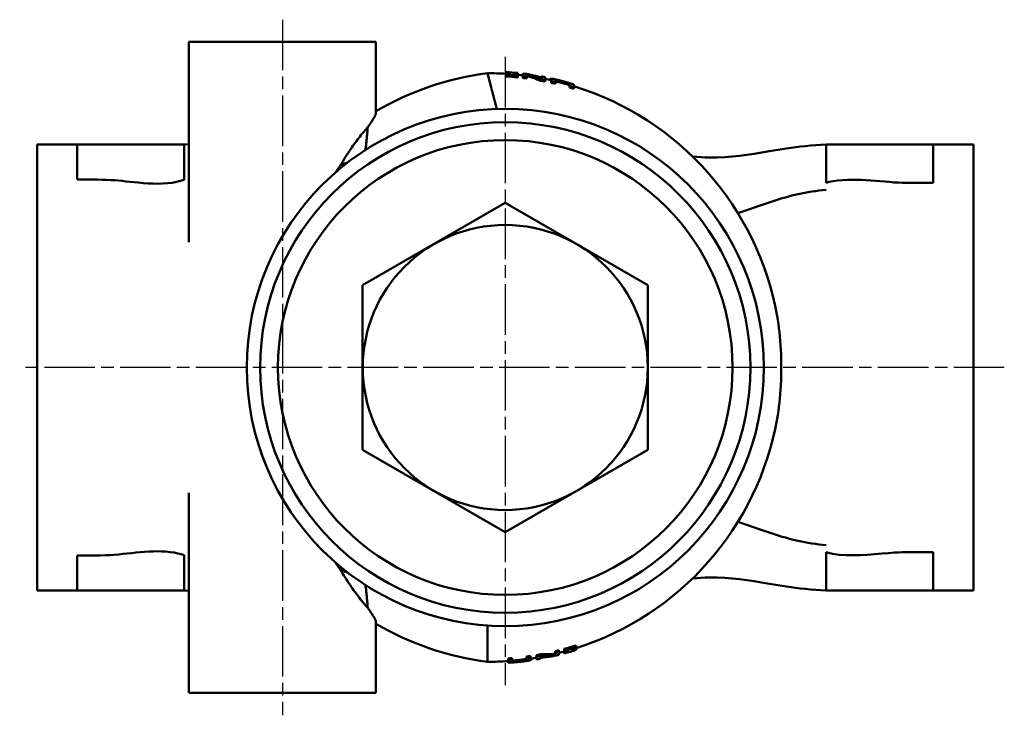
# Model space of a CAD drawing. Header units: millimetres. Extents: x 28 to 262, y 61 to 357.
# Tile 1 of 3: x 45 to 155, y 61 to 139. Entities that reach past the tile are written whole.
import ezdxf

# ---------------------------------------------------------------- set-up
doc = ezdxf.new("R2010")
doc.units = ezdxf.units.MM
doc.linetypes.add('CHAIN', pattern=[0.3543, 0.2362, -0.0295, 0.0591, -0.0295])
for name, color, linetype, lineweight in [('Mittellinie(DIN)', 4, 'CHAIN', 25), ('Mittelpunktmarkierung(DIN)', 4, 'CHAIN', 25), ('Sichtbare Kanten(DIN)', 7, 'Continuous', 50)]:
    doc.layers.add(name, color=color, linetype=linetype, lineweight=lineweight)

msp = doc.modelspace()

# ---------------------------------------------------------------- linework, layer by layer
at = {"layer": 'Mittellinie(DIN)', "linetype": 'CHAIN', "ltscale": 23.990969}
msp.add_line((74.33, 139.08), (74.33, 61.08), dxfattribs=at)
at = {"layer": 'Mittelpunktmarkierung(DIN)', "linetype": 'CHAIN', "ltscale": 23.990969}
for p, q in [((99.33, 134.91), (99.33, 64.44)), ((155.3, 100.08), (44.87, 100.08))]:
    msp.add_line(p, q, dxfattribs=at)
at = {"layer": 'Sichtbare Kanten(DIN)'}
for p, q in [((63.83, 136.58), (84.83, 136.58)), ((63.83, 136.58), (63.83, 114.13)), ((84.83, 136.58), (84.83, 128.62)), ((97.33, 133.08), (98.39, 129.06)), ((99.38, 133.21), (99.38, 133.2)), ((99.38, 133.2), (99.38, 133)), ((99.38, 132.98), (99.38, 132.92)), ((99.38, 132.92), (99.38, 132.72)), ((99.83, 133.17), (99.83, 132.94)), ((100.29, 132.91), (100.29, 133.14)), ((100.74, 133.09), (100.74, 133.1)), ((100.74, 133.09), (100.74, 132.89)), ((100.74, 132.81), (100.74, 132.86)), ((100.74, 132.81), (100.74, 132.61)), ((101.31, 133.04), (101.31, 132.75)), ((101.31, 132.75), (101.31, 132.54)), ((101.75, 132.69), (101.75, 132.96)), ((101.75, 132.69), (101.75, 132.49)), ((102.86, 132.75), (102.86, 132.7)), ((103.38, 132.72), (103.38, 132.5)), ((103.82, 132.34), (103.82, 132.64)), ((103.16, 132.47), (103.16, 132.26)), ((103.82, 132.34), (103.82, 132.14)), ((104.36, 132.44), (104.36, 132.32)), ((104.48, 132.44), (104.48, 132.2)), ((104.48, 132.2), (104.48, 131.99)), ((104.95, 132.09), (104.95, 132.34)), ((104.95, 132.09), (104.95, 131.89)), ((106.55, 131.91), (106.55, 131.67)), ((106.55, 131.67), (106.55, 131.46)), ((107.02, 131.53), (107.02, 131.78)), ((107.02, 131.53), (107.02, 131.32)), ((46.83, 125.08), (46.83, 119.39)), ((51.33, 125.08), (63.33, 125.08)), ((51.33, 121.16), (51.33, 125.08)), ((63.33, 125.08), (63.83, 125.13)), ((63.33, 121.13), (63.33, 125.08)), ((135.33, 125.08), (135.33, 120.79)), ((135.33, 125.08), (147.33, 125.08)), ((147.33, 125.08), (151.83, 125.08)), ((147.33, 120.79), (147.33, 125.08)), ((151.83, 119.99), (151.83, 125.08)), ((46.83, 119.39), (46.83, 80.77)), ((151.83, 80.17), (151.83, 119.99)), ((83.33, 109.32), (99.33, 118.55)), ((99.33, 118.55), (115.33, 109.32)), ((83.33, 90.84), (83.33, 109.32)), ((115.33, 109.32), (115.33, 90.84)), ((99.33, 81.6), (83.33, 90.84)), ((115.33, 90.84), (99.33, 81.6)), ((63.83, 86.03), (63.83, 63.58)), ((46.83, 80.77), (46.83, 75.08)), ((151.83, 75.08), (151.83, 80.17)), ((51.33, 75.08), (51.33, 79)), ((63.33, 75.08), (63.33, 79.02)), ((135.33, 79.37), (135.33, 75.08)), ((147.33, 75.08), (147.33, 79.37)), ((51.33, 75.08), (63.33, 75.08)), ((63.83, 75.03), (63.33, 75.08)), ((135.33, 75.08), (147.33, 75.08)), ((151.83, 75.08), (147.33, 75.08)), ((84.83, 71.54), (84.83, 63.58)), ((97.33, 67.08), (97.33, 71.15)), ((105.92, 68.31), (105.92, 68.52)), ((106.83, 68.28), (106.83, 68.51)), ((107.27, 68.71), (107.27, 68.92)), ((107.27, 68.65), (107.27, 68.71)), ((107.27, 68.41), (107.27, 68.62)), ((99.64, 67.25), (99.64, 67.45)), ((100.11, 67.28), (100.11, 67.49)), ((101.71, 67.46), (101.71, 67.66)), ((101.71, 67.46), (101.71, 67.22)), ((102.17, 67.53), (102.17, 67.73)), ((102.17, 67.29), (102.17, 67.53)), ((102.3, 67.34), (102.3, 67.46)), ((102.84, 67.63), (102.84, 67.84)), ((102.84, 67.63), (102.84, 67.34)), ((103.27, 67.42), (103.27, 67.64)), ((103.5, 67.75), (103.5, 67.96)), ((103.8, 67.58), (103.8, 67.63)), ((104.91, 68.05), (104.91, 68.26)), ((104.91, 68.05), (104.91, 67.78)), ((105.34, 68.16), (105.34, 68.37)), ((105.34, 67.86), (105.34, 68.16)), ((105.92, 68.31), (105.92, 68.25)), ((105.92, 68.02), (105.92, 68.23)), ((105.92, 68.02), (105.92, 68.01)), ((106.36, 68.38), (106.36, 68.14)), ((107.27, 68.41), (107.27, 68.41)), ((99.64, 67.25), (99.64, 67.01)), ((100.11, 67.05), (100.11, 67.28)), ((84.83, 63.58), (63.83, 63.58))]:
    msp.add_line(p, q, dxfattribs=at)
at = {"layer": 'Sichtbare Kanten(DIN)', "flags": 128}
for points in [[(101.75, 132.96), (101.81, 132.95), (101.87, 132.93), (101.93, 132.92), (101.99, 132.9), (102.05, 132.89), (102.11, 132.87), (102.17, 132.85), (102.23, 132.83), (102.29, 132.81), (102.35, 132.8), (102.4, 132.78), (102.46, 132.76), (102.52, 132.73), (102.58, 132.71), (102.64, 132.69), (102.7, 132.67), (102.76, 132.65), (102.81, 132.62), (102.87, 132.6), (102.93, 132.57), (102.99, 132.55), (103.04, 132.52), (103.1, 132.49), (103.16, 132.47)], [(103.16, 132.26), (103.1, 132.29), (103.04, 132.32), (102.99, 132.34), (102.93, 132.37), (102.87, 132.39), (102.81, 132.42), (102.76, 132.44), (102.7, 132.46), (102.64, 132.49), (102.58, 132.51), (102.52, 132.53), (102.46, 132.55), (102.41, 132.57), (102.35, 132.59), (102.29, 132.61), (102.23, 132.63), (102.17, 132.65), (102.11, 132.67), (102.05, 132.68), (101.99, 132.7), (101.93, 132.71), (101.87, 132.73), (101.81, 132.74), (101.75, 132.76)], [(103.38, 132.5), (103.32, 132.52), (103.26, 132.55), (103.2, 132.58), (103.13, 132.6), (103.07, 132.63), (103.01, 132.65), (102.94, 132.67), (102.88, 132.7), (102.82, 132.72), (102.75, 132.74), (102.69, 132.76), (102.62, 132.78), (102.56, 132.8), (102.49, 132.82), (102.43, 132.84), (102.36, 132.86), (102.3, 132.87), (102.23, 132.89), (102.17, 132.9), (102.1, 132.92), (102.03, 132.93), (101.97, 132.95), (101.9, 132.96), (101.83, 132.97)], [(102.86, 132.75), (102.87, 132.74), (102.87, 132.74), (102.88, 132.74), (102.89, 132.73), (102.9, 132.73), (102.91, 132.72), (102.93, 132.72), (102.95, 132.71), (102.97, 132.71), (102.99, 132.7), (103.02, 132.69), (103.04, 132.69), (103.07, 132.68), (103.1, 132.67), (103.12, 132.67), (103.15, 132.66), (103.18, 132.66), (103.21, 132.65), (103.24, 132.65), (103.27, 132.64), (103.3, 132.63), (103.32, 132.63), (103.35, 132.62), (103.38, 132.62)], [(104.36, 132.44), (104.36, 132.44), (104.37, 132.44), (104.37, 132.44), (104.38, 132.44), (104.38, 132.43), (104.39, 132.43), (104.39, 132.43), (104.4, 132.43), (104.4, 132.43), (104.41, 132.43), (104.42, 132.43), (104.42, 132.43), (104.43, 132.43), (104.43, 132.43), (104.44, 132.43), (104.44, 132.42), (104.45, 132.42), (104.45, 132.42), (104.46, 132.42), (104.46, 132.42), (104.47, 132.42), (104.47, 132.42), (104.48, 132.42), (104.48, 132.42)], [(104.82, 132.42), (104.78, 132.42), (104.74, 132.43), (104.71, 132.44), (104.68, 132.44), (104.65, 132.45), (104.63, 132.45), (104.6, 132.45), (104.58, 132.46), (104.57, 132.46), (104.55, 132.46), (104.54, 132.46), (104.53, 132.46), (104.52, 132.46), (104.51, 132.46), (104.5, 132.46), (104.5, 132.46), (104.5, 132.46), (104.49, 132.45), (104.49, 132.45), (104.49, 132.45), (104.49, 132.45), (104.48, 132.45), (104.48, 132.44), (104.48, 132.44)], [(105.75, 132.19), (105.72, 132.2), (105.69, 132.21), (105.65, 132.22), (105.62, 132.22), (105.59, 132.23), (105.55, 132.24), (105.52, 132.25), (105.49, 132.26), (105.45, 132.27), (105.42, 132.28), (105.39, 132.28), (105.36, 132.29), (105.32, 132.3), (105.29, 132.31), (105.26, 132.32), (105.22, 132.33), (105.17, 132.34), (105.12, 132.35), (105.07, 132.36), (105.02, 132.37), (104.97, 132.38), (104.92, 132.39), (104.87, 132.41), (104.82, 132.42)], [(104.95, 132.34), (104.95, 132.34), (104.95, 132.34), (104.95, 132.34), (104.95, 132.34), (104.95, 132.34), (104.95, 132.35), (104.96, 132.35), (104.96, 132.35), (104.96, 132.35), (104.97, 132.35), (104.97, 132.35), (104.97, 132.35), (104.98, 132.35), (104.99, 132.35), (104.99, 132.35), (105, 132.35), (105.01, 132.35), (105.02, 132.35), (105.03, 132.35), (105.04, 132.35), (105.05, 132.34), (105.07, 132.34), (105.08, 132.34), (105.1, 132.34)], [(105.1, 132.13), (105.09, 132.13), (105.08, 132.14), (105.07, 132.14), (105.06, 132.14), (105.05, 132.14), (105.04, 132.14), (105.03, 132.14), (105.02, 132.14), (105.02, 132.14), (105.01, 132.14), (105, 132.15), (105, 132.15), (104.99, 132.15), (104.99, 132.15), (104.98, 132.15), (104.98, 132.15), (104.97, 132.15), (104.97, 132.15), (104.96, 132.14), (104.96, 132.14), (104.95, 132.14), (104.95, 132.14), (104.95, 132.13), (104.95, 132.13)], [(105.1, 132.34), (105.12, 132.33), (105.13, 132.33), (105.15, 132.33), (105.17, 132.32), (105.19, 132.32), (105.21, 132.31), (105.23, 132.31), (105.25, 132.31), (105.28, 132.3), (105.3, 132.29), (105.33, 132.29), (105.35, 132.28), (105.38, 132.28), (105.41, 132.27), (105.44, 132.26), (105.47, 132.25), (105.5, 132.25), (105.54, 132.24), (105.57, 132.23), (105.61, 132.22), (105.64, 132.21), (105.68, 132.2), (105.72, 132.19), (105.75, 132.18)], [(105.75, 131.98), (105.72, 131.98), (105.7, 131.99), (105.67, 132), (105.64, 132.01), (105.61, 132.01), (105.58, 132.02), (105.56, 132.03), (105.53, 132.03), (105.5, 132.04), (105.47, 132.05), (105.45, 132.05), (105.42, 132.06), (105.39, 132.07), (105.36, 132.07), (105.33, 132.08), (105.3, 132.09), (105.27, 132.09), (105.24, 132.1), (105.22, 132.11), (105.19, 132.11), (105.16, 132.12), (105.14, 132.12), (105.12, 132.13), (105.1, 132.13)], [(106.68, 131.93), (106.65, 131.94), (106.62, 131.95), (106.59, 131.96), (106.55, 131.97), (106.52, 131.98), (106.48, 131.99), (106.45, 132), (106.41, 132.01), (106.37, 132.02), (106.33, 132.03), (106.29, 132.04), (106.25, 132.05), (106.21, 132.07), (106.17, 132.08), (106.13, 132.09), (106.09, 132.1), (106.05, 132.11), (106, 132.12), (105.96, 132.13), (105.92, 132.15), (105.88, 132.16), (105.84, 132.17), (105.79, 132.18), (105.75, 132.19)], [(105.75, 132.18), (105.78, 132.17), (105.82, 132.17), (105.85, 132.16), (105.88, 132.15), (105.91, 132.14), (105.95, 132.13), (105.98, 132.12), (106.01, 132.11), (106.04, 132.1), (106.07, 132.1), (106.1, 132.09), (106.13, 132.08), (106.16, 132.07), (106.19, 132.06), (106.21, 132.05), (106.24, 132.05), (106.26, 132.04), (106.29, 132.03), (106.31, 132.03), (106.33, 132.02), (106.35, 132.01), (106.37, 132.01), (106.38, 132), (106.4, 132)], [(106.4, 131.79), (106.38, 131.8), (106.35, 131.8), (106.32, 131.81), (106.29, 131.82), (106.26, 131.83), (106.23, 131.84), (106.19, 131.85), (106.16, 131.86), (106.13, 131.87), (106.09, 131.88), (106.07, 131.89), (106.04, 131.9), (106.02, 131.9), (105.99, 131.91), (105.97, 131.92), (105.94, 131.92), (105.92, 131.93), (105.9, 131.94), (105.87, 131.94), (105.85, 131.95), (105.82, 131.96), (105.8, 131.96), (105.78, 131.97), (105.75, 131.98)], [(106.4, 132), (106.41, 131.99), (106.42, 131.99), (106.43, 131.99), (106.44, 131.98), (106.44, 131.98), (106.45, 131.98), (106.46, 131.97), (106.47, 131.97), (106.47, 131.97), (106.48, 131.97), (106.48, 131.96), (106.49, 131.96), (106.5, 131.96), (106.5, 131.96), (106.51, 131.96), (106.51, 131.95), (106.52, 131.95), (106.52, 131.95), (106.53, 131.94), (106.54, 131.94), (106.54, 131.93), (106.55, 131.92), (106.55, 131.92), (106.55, 131.91)], [(106.55, 131.71), (106.55, 131.71), (106.55, 131.71), (106.55, 131.71), (106.55, 131.71), (106.55, 131.71), (106.55, 131.72), (106.55, 131.72), (106.55, 131.72), (106.54, 131.72), (106.54, 131.72), (106.54, 131.73), (106.54, 131.73), (106.53, 131.73), (106.53, 131.73), (106.53, 131.74), (106.52, 131.74), (106.52, 131.74), (106.51, 131.75), (106.5, 131.75), (106.49, 131.76), (106.47, 131.76), (106.45, 131.77), (106.43, 131.78), (106.4, 131.79)], [(107.02, 131.78), (107.02, 131.78), (107.02, 131.78), (107.01, 131.79), (107.01, 131.79), (107.01, 131.79), (107.01, 131.8), (107, 131.8), (107, 131.8), (106.99, 131.81), (106.98, 131.81), (106.97, 131.82), (106.96, 131.82), (106.95, 131.83), (106.94, 131.83), (106.93, 131.84), (106.91, 131.85), (106.89, 131.85), (106.87, 131.86), (106.85, 131.87), (106.82, 131.88), (106.79, 131.89), (106.75, 131.9), (106.72, 131.91), (106.68, 131.93)], [(107.02, 131.68), (107.03, 131.68), (107.03, 131.67), (107.04, 131.67), (107.05, 131.66), (107.06, 131.66), (107.06, 131.65), (107.07, 131.65), (107.08, 131.64), (107.08, 131.64), (107.09, 131.63), (107.1, 131.63), (107.1, 131.63), (107.11, 131.62), (107.11, 131.62), (107.11, 131.62), (107.12, 131.61), (107.12, 131.61), (107.13, 131.6), (107.13, 131.6), (107.13, 131.6), (107.14, 131.59), (107.14, 131.59), (107.14, 131.59), (107.15, 131.59)], [(84.83, 128.62), (84.83, 128.59), (84.82, 128.56), (84.81, 128.52), (84.8, 128.48), (84.78, 128.44), (84.76, 128.39), (84.74, 128.34), (84.71, 128.28), (84.68, 128.23), (84.65, 128.17), (84.61, 128.1), (84.57, 128.04), (84.53, 127.97), (84.49, 127.89), (84.44, 127.82), (84.39, 127.74), (84.34, 127.66), (84.28, 127.57), (84.22, 127.48), (84.16, 127.4), (84.1, 127.3), (84.03, 127.21), (83.97, 127.11), (83.9, 127.01)], [(83.9, 127.01), (83.81, 126.91), (83.71, 126.8), (83.6, 126.68), (83.49, 126.55), (83.37, 126.41), (83.25, 126.27), (83.13, 126.12), (83.01, 125.96), (82.89, 125.8), (82.76, 125.63), (82.63, 125.46), (82.5, 125.29), (82.37, 125.11), (82.24, 124.92), (82.11, 124.73), (81.97, 124.53), (81.83, 124.33), (81.7, 124.12), (81.56, 123.91), (81.41, 123.69), (81.27, 123.46), (81.13, 123.23), (80.98, 122.99), (80.84, 122.75)], [(83.9, 127.01), (83.89, 126.91), (83.88, 126.81), (83.87, 126.71), (83.86, 126.6), (83.86, 126.49), (83.85, 126.38), (83.84, 126.27), (83.83, 126.15), (83.82, 126.04), (83.81, 125.93), (83.8, 125.82), (83.79, 125.71), (83.78, 125.59), (83.77, 125.48), (83.76, 125.37), (83.74, 125.27), (83.73, 125.16), (83.72, 125.05), (83.71, 124.95), (83.69, 124.85), (83.68, 124.75), (83.67, 124.65), (83.65, 124.56), (83.63, 124.47)], [(46.83, 125.08), (50.58, 125.08), (52.45, 125.08), (54.33, 125.08)], [(120.32, 123.75), (120.81, 123.7), (121.29, 123.67), (121.76, 123.64), (122.21, 123.63), (123.1, 123.63), (123.95, 123.67), (124.78, 123.73), (125.6, 123.82), (126.41, 123.92), (127.24, 124.05), (128.09, 124.18), (128.97, 124.33), (129.43, 124.4), (129.89, 124.48), (130.38, 124.56), (130.87, 124.63), (131.38, 124.71), (131.91, 124.78), (132.45, 124.85), (133.01, 124.91), (133.57, 124.96), (134.15, 125.01), (134.74, 125.05), (135.33, 125.08)], [(80.84, 122.75), (80.82, 122.72), (80.79, 122.68), (80.77, 122.65), (80.75, 122.62), (80.72, 122.58), (80.7, 122.55), (80.68, 122.52), (80.65, 122.48), (80.63, 122.45), (80.61, 122.42), (80.58, 122.38), (80.56, 122.35), (80.54, 122.32), (80.51, 122.28), (80.49, 122.25), (80.47, 122.21), (80.44, 122.18), (80.42, 122.15), (80.39, 122.11), (80.37, 122.08), (80.35, 122.05), (80.32, 122.01), (80.3, 121.98), (80.28, 121.94)], [(81.67, 123.08), (81.64, 123.07), (81.61, 123.06), (81.57, 123.05), (81.54, 123.04), (81.51, 123.03), (81.48, 123.02), (81.44, 123.01), (81.41, 123), (81.37, 122.98), (81.34, 122.97), (81.3, 122.96), (81.27, 122.94), (81.23, 122.93), (81.2, 122.91), (81.16, 122.9), (81.12, 122.88), (81.09, 122.87), (81.05, 122.85), (81.02, 122.84), (80.98, 122.82), (80.95, 122.8), (80.91, 122.79), (80.87, 122.77), (80.84, 122.75)], [(63.33, 121.13), (62.9, 121), (62.45, 120.89), (61.97, 120.8), (61.44, 120.74), (60.9, 120.7), (60.36, 120.69), (59.82, 120.7), (59.27, 120.72), (58.72, 120.76), (58.18, 120.81), (57.68, 120.86), (57.22, 120.91), (56.79, 120.95), (56.37, 121), (55.96, 121.04), (55.53, 121.07), (55.09, 121.1), (54.62, 121.12), (54.1, 121.14), (53.54, 121.15), (52.99, 121.15), (52.44, 121.16), (51.88, 121.16), (51.33, 121.16)], [(147.33, 120.79), (146.84, 120.79), (146.35, 120.79), (145.85, 120.79), (145.36, 120.78), (144.87, 120.79), (144.38, 120.79), (143.89, 120.8), (143.4, 120.81), (142.9, 120.84), (142.4, 120.88), (141.89, 120.92), (141.38, 120.96), (140.87, 121), (140.35, 121.04), (139.82, 121.08), (139.3, 121.11), (138.77, 121.13), (138.22, 121.13), (137.68, 121.13), (137.14, 121.1), (136.6, 121.05), (136.1, 120.97), (135.67, 120.88), (135.33, 120.79)], [(125.43, 117.38), (125.75, 117.49), (126.08, 117.6), (126.41, 117.72), (126.73, 117.83), (127.06, 117.94), (127.38, 118.06), (127.71, 118.17), (128.04, 118.29), (128.37, 118.4), (128.7, 118.52), (129.04, 118.63), (129.37, 118.74), (129.71, 118.85), (130.06, 118.96), (130.4, 119.06), (130.75, 119.16), (131.1, 119.26), (131.46, 119.35), (131.82, 119.44), (132.19, 119.52), (132.56, 119.6), (132.94, 119.67), (133.32, 119.74), (133.71, 119.8), (134.11, 119.86), (134.51, 119.91), (134.91, 119.95), (135.33, 119.99)], [(129.82, 105.85), (129.89, 105.41), (129.96, 104.96), (130.02, 104.5), (130.08, 104.03), (130.13, 103.55), (130.17, 103.06), (130.21, 102.57), (130.24, 102.08), (130.26, 101.58), (130.28, 101.09), (130.29, 100.58), (130.29, 100.08), (130.29, 99.58), (130.28, 99.07), (130.26, 98.57), (130.24, 98.08), (130.21, 97.58), (130.17, 97.1), (130.13, 96.61), (130.08, 96.14), (130.03, 95.67), (129.96, 95.2), (129.89, 94.75), (129.82, 94.31)], [(125.43, 82.78), (125.75, 82.67), (126.08, 82.56), (126.41, 82.44), (126.73, 82.33), (127.06, 82.21), (127.38, 82.1), (127.71, 81.98), (128.04, 81.87), (128.37, 81.75), (128.7, 81.64), (129.04, 81.53), (129.37, 81.42), (129.71, 81.31), (130.06, 81.2), (130.4, 81.1), (130.75, 81), (131.1, 80.9), (131.46, 80.81), (131.82, 80.72), (132.19, 80.64), (132.56, 80.56), (132.94, 80.48), (133.32, 80.42), (133.71, 80.35), (134.11, 80.3), (134.51, 80.25), (134.91, 80.21), (135.33, 80.17)], [(51.33, 79), (51.93, 79), (52.58, 79), (53.24, 79.01), (53.89, 79.01), (54.48, 79.03), (55, 79.05), (55.48, 79.08), (55.97, 79.12), (56.45, 79.17), (56.93, 79.22), (57.42, 79.27), (57.9, 79.32), (58.38, 79.37), (58.86, 79.41), (59.34, 79.44), (59.82, 79.46), (60.31, 79.47), (60.79, 79.46), (61.27, 79.43), (61.75, 79.39), (62.18, 79.32), (62.59, 79.24), (62.97, 79.14), (63.33, 79.02)], [(135.33, 79.37), (136.02, 79.2), (136.79, 79.09), (137.56, 79.04), (138.35, 79.02), (139.16, 79.04), (139.96, 79.09), (140.76, 79.15), (141.55, 79.21), (142.32, 79.27), (142.95, 79.32), (143.45, 79.35), (143.83, 79.36), (144.15, 79.37), (144.44, 79.37), (144.73, 79.37), (145.02, 79.37), (145.31, 79.37), (145.6, 79.37), (145.88, 79.37), (146.17, 79.37), (146.46, 79.37), (146.75, 79.37), (147.04, 79.37), (147.33, 79.37)], [(80.28, 78.21), (80.3, 78.18), (80.32, 78.15), (80.35, 78.11), (80.37, 78.08), (80.39, 78.04), (80.42, 78.01), (80.44, 77.98), (80.47, 77.94), (80.49, 77.91), (80.51, 77.88), (80.54, 77.84), (80.56, 77.81), (80.58, 77.77), (80.61, 77.74), (80.63, 77.71), (80.65, 77.67), (80.68, 77.64), (80.7, 77.61), (80.72, 77.57), (80.75, 77.54), (80.77, 77.51), (80.79, 77.47), (80.82, 77.44), (80.84, 77.41)], [(80.84, 77.41), (80.97, 77.18), (81.11, 76.96), (81.24, 76.74), (81.38, 76.53), (81.51, 76.32), (81.65, 76.11), (81.78, 75.9), (81.92, 75.7), (82.05, 75.5), (82.19, 75.31), (82.32, 75.12), (82.46, 74.93), (82.59, 74.75), (82.72, 74.58), (82.85, 74.41), (82.98, 74.24), (83.11, 74.08), (83.23, 73.92), (83.35, 73.77), (83.47, 73.63), (83.59, 73.5), (83.7, 73.37), (83.8, 73.25), (83.9, 73.15)], [(80.84, 77.41), (80.88, 77.39), (80.92, 77.37), (80.96, 77.35), (80.99, 77.33), (81.03, 77.32), (81.07, 77.3), (81.11, 77.28), (81.14, 77.27), (81.18, 77.25), (81.21, 77.24), (81.25, 77.22), (81.28, 77.21), (81.32, 77.19), (81.35, 77.18), (81.39, 77.17), (81.42, 77.16), (81.45, 77.15), (81.48, 77.13), (81.52, 77.12), (81.55, 77.11), (81.58, 77.1), (81.61, 77.09), (81.64, 77.08), (81.67, 77.08)], [(135.33, 75.08), (134.74, 75.11), (134.15, 75.15), (133.57, 75.19), (133, 75.25), (132.44, 75.31), (131.9, 75.38), (131.38, 75.45), (130.87, 75.53), (130.37, 75.6), (129.89, 75.68), (128.96, 75.83), (128.08, 75.98), (127.24, 76.11), (126.41, 76.23), (125.59, 76.34), (124.77, 76.43), (123.95, 76.49), (123.1, 76.53), (122.21, 76.53), (121.76, 76.52), (121.29, 76.49), (120.81, 76.46), (120.32, 76.41)], [(83.63, 75.69), (83.65, 75.6), (83.67, 75.5), (83.68, 75.41), (83.69, 75.31), (83.71, 75.21), (83.72, 75.11), (83.73, 75), (83.74, 74.9), (83.76, 74.79), (83.77, 74.68), (83.78, 74.57), (83.79, 74.46), (83.8, 74.35), (83.81, 74.23), (83.82, 74.12), (83.83, 74.01), (83.84, 73.9), (83.85, 73.79), (83.86, 73.68), (83.86, 73.57), (83.87, 73.46), (83.88, 73.35), (83.89, 73.25), (83.9, 73.15)], [(54.33, 75.08), (52.45, 75.08), (50.58, 75.08), (46.83, 75.08)], [(83.9, 73.15), (83.97, 73.04), (84.04, 72.94), (84.1, 72.85), (84.17, 72.75), (84.23, 72.66), (84.29, 72.58), (84.34, 72.49), (84.4, 72.41), (84.45, 72.33), (84.49, 72.25), (84.54, 72.18), (84.58, 72.11), (84.62, 72.05), (84.65, 71.98), (84.69, 71.92), (84.72, 71.87), (84.74, 71.81), (84.77, 71.76), (84.78, 71.72), (84.8, 71.67), (84.81, 71.64), (84.82, 71.6), (84.83, 71.57), (84.83, 71.54)], [(100.91, 67.28), (100.94, 67.29), (100.98, 67.29), (101.01, 67.29), (101.05, 67.3), (101.09, 67.3), (101.12, 67.31), (101.16, 67.31), (101.19, 67.32), (101.23, 67.32), (101.26, 67.33), (101.29, 67.33), (101.32, 67.33), (101.35, 67.34), (101.38, 67.34), (101.4, 67.34), (101.42, 67.35), (101.44, 67.35), (101.46, 67.35), (101.48, 67.36), (101.5, 67.36), (101.51, 67.36), (101.53, 67.36), (101.54, 67.37), (101.56, 67.37)], [(101.56, 67.37), (101.57, 67.37), (101.58, 67.37), (101.59, 67.38), (101.6, 67.38), (101.61, 67.38), (101.62, 67.38), (101.63, 67.38), (101.63, 67.39), (101.64, 67.39), (101.65, 67.39), (101.66, 67.39), (101.66, 67.39), (101.67, 67.39), (101.67, 67.4), (101.68, 67.4), (101.68, 67.4), (101.69, 67.4), (101.69, 67.4), (101.7, 67.41), (101.7, 67.41), (101.7, 67.41), (101.71, 67.42), (101.71, 67.42), (101.71, 67.43)], [(103.27, 67.64), (103.34, 67.64), (103.4, 67.63), (103.47, 67.63), (103.53, 67.63), (103.59, 67.63), (103.65, 67.62), (103.72, 67.62), (103.78, 67.62), (103.85, 67.63), (103.91, 67.63), (103.97, 67.63), (104.04, 67.63), (104.1, 67.64), (104.17, 67.64), (104.23, 67.65), (104.3, 67.66), (104.36, 67.66), (104.43, 67.67), (104.49, 67.68), (104.56, 67.69), (104.62, 67.7), (104.69, 67.71), (104.76, 67.73), (104.82, 67.74)], [(103.8, 67.58), (103.79, 67.59), (103.79, 67.59), (103.78, 67.59), (103.77, 67.59), (103.76, 67.59), (103.75, 67.59), (103.74, 67.59), (103.72, 67.59), (103.7, 67.59), (103.68, 67.59), (103.66, 67.58), (103.63, 67.58), (103.61, 67.58), (103.58, 67.57), (103.55, 67.57), (103.52, 67.56), (103.49, 67.56), (103.46, 67.56), (103.43, 67.55), (103.4, 67.54), (103.37, 67.54), (103.34, 67.53), (103.31, 67.53), (103.27, 67.52)], [(103.5, 67.96), (103.56, 67.95), (103.61, 67.95), (103.67, 67.94), (103.73, 67.94), (103.79, 67.93), (103.84, 67.93), (103.9, 67.93), (103.96, 67.93), (104.02, 67.93), (104.08, 67.92), (104.14, 67.92), (104.2, 67.93), (104.25, 67.93), (104.31, 67.93), (104.37, 67.93), (104.43, 67.94), (104.49, 67.94), (104.55, 67.94), (104.61, 67.95), (104.67, 67.96), (104.73, 67.96), (104.79, 67.97), (104.85, 67.98), (104.91, 67.99)], [(104.91, 67.78), (104.85, 67.77), (104.79, 67.76), (104.73, 67.76), (104.67, 67.75), (104.61, 67.74), (104.55, 67.74), (104.49, 67.73), (104.43, 67.73), (104.37, 67.73), (104.31, 67.72), (104.25, 67.72), (104.2, 67.72), (104.14, 67.72), (104.08, 67.72), (104.02, 67.72), (103.96, 67.72), (103.9, 67.72), (103.84, 67.72), (103.79, 67.73), (103.73, 67.73), (103.67, 67.74), (103.61, 67.74), (103.56, 67.75), (103.5, 67.75)], [(99.64, 67.11), (99.63, 67.11), (99.62, 67.11), (99.62, 67.11), (99.61, 67.11), (99.6, 67.12), (99.59, 67.12), (99.59, 67.12), (99.58, 67.12), (99.58, 67.12), (99.57, 67.13), (99.56, 67.13), (99.56, 67.13), (99.55, 67.13), (99.55, 67.13), (99.55, 67.14), (99.54, 67.14), (99.54, 67.14), (99.53, 67.14), (99.53, 67.14), (99.53, 67.14), (99.52, 67.15), (99.52, 67.15), (99.52, 67.15), (99.52, 67.15)], [(99.64, 67.01), (99.64, 67.01), (99.64, 67.01), (99.64, 67.01), (99.65, 67), (99.65, 67), (99.65, 67), (99.66, 67), (99.66, 66.99), (99.67, 66.99), (99.68, 66.99), (99.69, 66.99), (99.7, 66.99), (99.71, 66.99), (99.72, 66.99), (99.73, 66.99), (99.75, 66.99), (99.77, 66.98), (99.79, 66.98), (99.82, 66.99), (99.84, 66.99), (99.87, 66.99), (99.91, 66.99), (99.94, 66.99), (99.98, 66.99)], [(99.98, 66.99), (100.01, 66.99), (100.04, 67), (100.07, 67), (100.1, 67), (100.14, 67), (100.17, 67.01), (100.21, 67.01), (100.25, 67.01), (100.29, 67.01), (100.33, 67.02), (100.37, 67.02), (100.41, 67.02), (100.45, 67.03), (100.49, 67.03), (100.53, 67.04), (100.57, 67.04), (100.61, 67.04), (100.65, 67.05), (100.69, 67.05), (100.74, 67.06), (100.78, 67.06), (100.82, 67.06), (100.86, 67.07), (100.91, 67.07)], [(100.11, 67.25), (100.11, 67.25), (100.11, 67.25), (100.11, 67.25), (100.11, 67.25), (100.11, 67.24), (100.11, 67.24), (100.11, 67.24), (100.11, 67.24), (100.11, 67.24), (100.12, 67.24), (100.12, 67.24), (100.12, 67.23), (100.12, 67.23), (100.13, 67.23), (100.13, 67.23), (100.14, 67.23), (100.14, 67.23), (100.15, 67.23), (100.16, 67.23), (100.17, 67.23), (100.19, 67.23), (100.21, 67.23), (100.23, 67.23), (100.26, 67.23)], [(100.26, 67.03), (100.25, 67.03), (100.24, 67.03), (100.23, 67.03), (100.22, 67.03), (100.21, 67.03), (100.21, 67.03), (100.2, 67.03), (100.19, 67.03), (100.19, 67.03), (100.18, 67.03), (100.17, 67.03), (100.17, 67.03), (100.16, 67.03), (100.16, 67.03), (100.15, 67.03), (100.15, 67.03), (100.14, 67.03), (100.13, 67.03), (100.13, 67.03), (100.12, 67.03), (100.11, 67.04), (100.11, 67.04), (100.11, 67.05), (100.11, 67.05)], [(100.26, 67.23), (100.28, 67.23), (100.31, 67.23), (100.33, 67.23), (100.37, 67.23), (100.4, 67.24), (100.43, 67.24), (100.47, 67.24), (100.5, 67.24), (100.53, 67.25), (100.56, 67.25), (100.59, 67.25), (100.62, 67.25), (100.64, 67.26), (100.67, 67.26), (100.69, 67.26), (100.71, 67.26), (100.74, 67.27), (100.76, 67.27), (100.79, 67.27), (100.81, 67.27), (100.83, 67.28), (100.86, 67.28), (100.88, 67.28), (100.91, 67.28)], [(100.91, 67.08), (100.88, 67.08), (100.85, 67.08), (100.83, 67.07), (100.8, 67.07), (100.77, 67.07), (100.75, 67.06), (100.72, 67.06), (100.69, 67.06), (100.67, 67.06), (100.64, 67.05), (100.61, 67.05), (100.59, 67.05), (100.56, 67.05), (100.54, 67.05), (100.51, 67.04), (100.48, 67.04), (100.46, 67.04), (100.43, 67.04), (100.4, 67.03), (100.36, 67.03), (100.33, 67.03), (100.31, 67.03), (100.28, 67.03), (100.26, 67.03)], [(100.91, 67.07), (100.94, 67.08), (100.97, 67.08), (101, 67.08), (101.04, 67.09), (101.07, 67.09), (101.1, 67.1), (101.14, 67.1), (101.17, 67.1), (101.2, 67.11), (101.24, 67.11), (101.27, 67.12), (101.3, 67.12), (101.33, 67.12), (101.37, 67.13), (101.4, 67.13), (101.44, 67.14), (101.49, 67.14), (101.53, 67.15), (101.58, 67.16), (101.64, 67.16), (101.69, 67.17), (101.74, 67.18), (101.79, 67.19), (101.84, 67.19)], [(101.56, 67.17), (101.54, 67.17), (101.53, 67.16), (101.51, 67.16), (101.49, 67.16), (101.47, 67.15), (101.45, 67.15), (101.43, 67.15), (101.4, 67.14), (101.38, 67.14), (101.35, 67.14), (101.33, 67.13), (101.3, 67.13), (101.27, 67.13), (101.25, 67.12), (101.22, 67.12), (101.18, 67.11), (101.15, 67.11), (101.12, 67.11), (101.08, 67.1), (101.05, 67.1), (101.01, 67.09), (100.98, 67.09), (100.94, 67.09), (100.91, 67.08)], [(101.71, 67.22), (101.71, 67.22), (101.71, 67.22), (101.71, 67.22), (101.71, 67.22), (101.7, 67.21), (101.7, 67.21), (101.7, 67.21), (101.7, 67.21), (101.69, 67.2), (101.69, 67.2), (101.69, 67.2), (101.68, 67.2), (101.68, 67.2), (101.67, 67.19), (101.66, 67.19), (101.66, 67.19), (101.65, 67.19), (101.64, 67.18), (101.63, 67.18), (101.62, 67.18), (101.6, 67.18), (101.59, 67.17), (101.57, 67.17), (101.56, 67.17)], [(101.84, 67.19), (101.86, 67.2), (101.88, 67.2), (101.89, 67.2), (101.91, 67.21), (101.93, 67.21), (101.94, 67.21), (101.96, 67.21), (101.98, 67.22), (101.99, 67.22), (102, 67.22), (102.02, 67.23), (102.03, 67.23), (102.04, 67.23), (102.05, 67.23), (102.06, 67.24), (102.07, 67.24), (102.09, 67.24), (102.1, 67.25), (102.12, 67.25), (102.14, 67.26), (102.15, 67.27), (102.17, 67.27), (102.17, 67.28), (102.17, 67.29)], [(102.3, 67.34), (102.29, 67.34), (102.29, 67.34), (102.29, 67.34), (102.28, 67.34), (102.28, 67.34), (102.27, 67.34), (102.27, 67.33), (102.26, 67.33), (102.26, 67.33), (102.25, 67.33), (102.25, 67.33), (102.24, 67.33), (102.24, 67.33), (102.23, 67.33), (102.23, 67.33), (102.22, 67.33), (102.22, 67.32), (102.21, 67.32), (102.2, 67.32), (102.2, 67.32), (102.19, 67.32), (102.19, 67.32), (102.18, 67.32), (102.17, 67.32)]]:
    msp.add_lwpolyline(points, dxfattribs=at)
at = {"layer": 'Sichtbare Kanten(DIN)'}
for radius in [29, 27.5, 25.5, 15.98]:
    msp.add_circle((99.33, 100.08), radius, dxfattribs=at)
for centre, radius, start, end in [((101.6, 100.08), 33.28, 97.3828, 120.2746), ((97.33, 100.08), 33, 86.4288, 90), ((97.33, 100.08), 33.2, 84.102, 86.4501), ((97.33, 100.08), 33.19, 85.6787, 86.4492), ((97.33, 100.08), 32.99, 85.6524, 86.4277), ((97.33, 100.08), 32.96, 85.6486, 86.4245), ((97.33, 100.08), 32.91, 84.0502, 86.419), ((97.33, 100.08), 32.71, 84.0133, 86.3968), ((97.33, 100.08), 33.19, 84.1006, 84.8729), ((97.33, 100.08), 32.99, 84.0647, 84.8417), ((97.33, 100.08), 32.96, 84.0595, 84.8372), ((97.33, 100.08), 33, 83.0656, 84.0666), ((97.33, 100.08), 33.2, 82.1987, 83.1069), ((97.33, 100.08), 32.91, 82.2846, 83.0464), ((97.33, 100.08), 32.71, 82.2366, 83.0031), ((97.33, 100.08), 33.13, 80.3875, 80.8686), ((97.33, 100.08), 33, 79.4277, 79.5903), ((97.33, 100.08), 33.2, 78.7285, 79.4912), ((97.33, 100.08), 32.91, 78.6286, 79.7999), ((97.33, 100.08), 32.71, 78.5573, 79.7361), ((97.33, 100.08), 33, 77.4775, 78.6603), ((97.33, 100.08), 32.91, 76.6113, 77.4423), ((97.33, 100.08), 32.71, 76.5269, 77.3634), ((97.33, 100.08), 32.91, 72.8793, 73.7248), ((97.33, 100.08), 32.71, 72.7701, 73.6213), ((97.33, 100.08), 33, 10.075, 72.9278), ((97.33, 100.08), 33, 287.5386, 349.925), ((101.6, 100.08), 33.28, 239.7254, 262.6172), ((97.33, 100.08), 32.71, 285.2229, 287.6994), ((97.33, 100.08), 32.91, 285.1271, 287.5871), ((97.33, 100.08), 32.96, 286.749, 287.559), ((97.33, 100.08), 32.99, 286.7349, 287.5443), ((97.33, 100.08), 32.71, 274.0532, 274.8705), ((97.33, 100.08), 32.71, 277.6947, 278.5178), ((97.33, 100.08), 32.91, 277.6472, 278.465), ((97.33, 100.08), 33, 278.4423, 279.614), ((97.33, 100.08), 32.71, 279.7002, 280.8768), ((97.33, 100.08), 32.91, 279.64, 280.8091), ((97.33, 100.08), 33.2, 279.5564, 280.3167), ((97.33, 100.08), 33, 280.3791, 280.5258), ((97.33, 100.08), 33.13, 281.2558, 281.7084), ((97.33, 100.08), 33.2, 283.0463, 283.9727), ((97.33, 100.08), 32.71, 283.4026, 284.1854), ((97.33, 100.08), 32.91, 283.3188, 284.0964), ((97.33, 100.08), 33, 284.0579, 285.0858), ((97.33, 100.08), 33.2, 284.994, 287.431), ((97.33, 100.08), 32.96, 285.1032, 285.9065), ((97.33, 100.08), 32.99, 285.0906, 285.8932), ((97.33, 100.08), 33.19, 284.9975, 285.7948), ((97.33, 100.08), 33.19, 286.6311, 287.4351), ((97.33, 100.08), 33, 270, 274.0175), ((97.33, 100.08), 32.91, 274.0282, 274.8405)]:
    msp.add_arc(centre, radius, start, end, dxfattribs=at)

doc.saveas('drawing.dxf')
